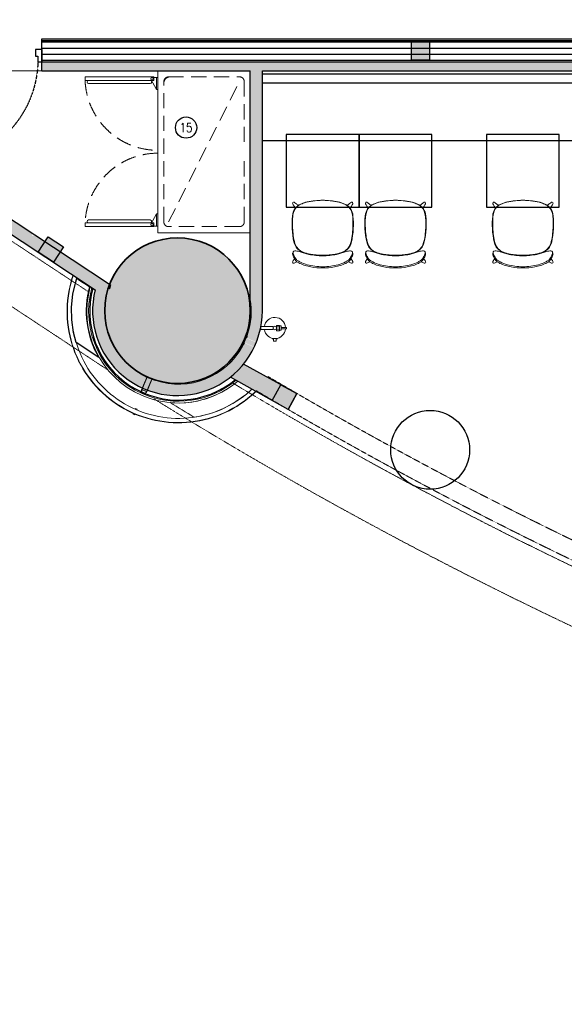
# Model space of a CAD drawing. Header units: inches. Extents: x 1703 to 137267, y -37098 to 14102.
# Tile 80 of 139: x 87256 to 91745, y -36366 to -28252. Entities that reach past the tile are written whole.
import ezdxf
from ezdxf.enums import TextEntityAlignment as Align

# ---------------------------------------------------------------- set-up
doc = ezdxf.new("R2010")
doc.units = ezdxf.units.IN
doc.header["$MEASUREMENT"] = 0
for name, pattern in [('DASHED2', [0.375, 0.25, -0.125]), ('HIDDEN', [0.375, 0.25, -0.125]), ('LEVEL-F-OVERALL LAYOUT$0$HIDDEN', [0.375, 0.25, -0.125]), ('LEVEL-F-OVERALL LAYOUT$0$Hidden 2mm', [3, 2, -1])]:
    doc.linetypes.add(name, pattern=pattern)
for name, color, linetype, lineweight in [('1-HATCH', 8, 'Continuous', 0), ('EQ', 252, 'Continuous', 25), ('LEVEL-F-OVERALL LAYOUT$0$A-DETL', 251, 'Continuous', 15), ('LEVEL-F-OVERALL LAYOUT$0$A-EQPM', 251, 'Continuous', 5), ('LEVEL-F-OVERALL LAYOUT$0$A-WALL', 251, 'Continuous', 13), ('LEVEL-F-OVERALL LAYOUT$0$A-WALL-FULL-EXTR', 251, 'Continuous', 35), ('LEVEL-F-OVERALL LAYOUT$0$C-COLS', 251, 'Continuous', 13), ('LEVEL-F-OVERALL LAYOUT$0$I-FLOR-OVHD', 251, 'LEVEL-F-OVERALL LAYOUT$0$HIDDEN', 18), ('Naren-furn', 1, 'Continuous', 30), ('PLUMBING', 4, 'Continuous', 40)]:
    doc.layers.add(name, color=color, linetype=linetype, lineweight=lineweight)
for name, color, linetype in [('elevation line', 1, 'Continuous'), ('EQUIPMENT', 1, 'Continuous'), ('LEVEL-F-OVERALL LAYOUT$0$NEW PILASTERS', 251, 'Continuous'), ('LEVEL-F-OVERALL LAYOUT$0$S-Section-Steel', 251, 'Continuous'), ('LV_CARPENTRY', 1, 'Continuous'), ('T-Tags', 140, 'Continuous')]:
    doc.layers.add(name, color=color, linetype=linetype)
doc.layers.add('GCEA-F-FIRE EXT 4.5KG CO2 TYPE', color=1, linetype='Continuous', lineweight=0, true_color=0xff0000)
doc.styles.add('SSP_Note', font='romans.shx', dxfattribs={"width": 0.8})

# ---------------------------------------------------------------- blocks, each defined once
blk = doc.blocks.new('LEVEL-F-OVERALL LAYOUT$0$SHS150x5')
at = {"layer": 'LEVEL-F-OVERALL LAYOUT$0$S-Section-Steel'}
h = blk.add_hatch(color=256, dxfattribs=at)
h.dxf.hatch_style = 1
h.paths.add_polyline_path([(322740.3, -171646.3), (322890.3, -171646.3), (322890.3, -171796.3), (322740.3, -171796.3)])
blk.add_lwpolyline([(322740.3, -171646.3), (322890.3, -171646.3), (322890.3, -171796.3), (322740.3, -171796.3)], close=True, dxfattribs=at)
blk = doc.blocks.new('LEVEL-F-OVERALL LAYOUT$0$150x150')
blk.add_blockref('LEVEL-F-OVERALL LAYOUT$0$SHS150x5', (-322815.3, 171721.3))
blk = doc.blocks.new('700-Door1-flat-1')
at = {"color": 8, "linetype": 'HIDDEN', "ltscale": 7}
blk.add_arc((76, -9.2), 859.5, 271.35865, 355.93922, dxfattribs=at)
at = {"layer": 'LV_CARPENTRY'}
for p, q in [((-3.6, 0), (96.4, 0)), ((-3.6, -900), (96.4, -900))]:
    blk.add_line(p, q, dxfattribs=at)
for points in [[(-3.6, 0), (-3.6, 0), (-3.6, 0), (-3.6, 0), (-3.6, -51.4), (49.5, -51.4), (49.5, -31.5), (96.4, -31.5), (96.4, 0), (96.4, 0), (96.4, 0), (96.4, 0)], [(-3.6, -900), (-3.6, -900), (-3.6, -900), (-3.6, -900), (-3.6, -848.6), (49.5, -848.6), (49.5, -868.5), (96.4, -868.5), (96.4, -900), (96.4, -900), (96.4, -900), (96.4, -900)]]:
    blk.add_lwpolyline(points, dxfattribs=at)
blk.add_lwpolyline([(96.4, -31.5), (933.4, -31.5), (933.4, -70.1), (96.4, -70.1)], close=True, dxfattribs=at)
blk = doc.blocks.new('Myranda Side Chair_Top')
at = {"layer": 'Naren-furn', "lineweight": 5}
for points in [[(0, 558.1, 0.045324), (-126.9, 545.3, 0.059313), (-182.6, 526.6, 0.121008), (-229.9, 488.2, 0.115126), (-249.4, 430.5, 0.079025), (-237.1, 214.8, 0.212442), (-185.7, 140.1, 0.089235), (-116, 115.7, 0.044325), (0, 105)], [(0, 557.7, 0.032743), (-82.3, 551.7, 0.043693), (-150.6, 536.9, 0.045866), (-190.1, 520, 0.229093), (-242.9, 447.1, 0.039863), (-249, 396, 0.038377), (-243.1, 267.4, 0.049384), (-228.7, 202, 0.242972), (-160.7, 130.2, 0.059169), (-107.1, 114.6, 0.045231), (0, 105.2)], [(-202.7, 514.8, 0.033112), (-222.1, 532.2, 0.052622), (-236.4, 541.2, 0.632589), (-247.5, 529.8, 0.050487), (-236.6, 510.3, 0.033042), (-225.3, 494.2)], [(0, 558.1, -0.045324), (126.9, 545.3, -0.059313), (182.5, 526.6, -0.121008), (229.8, 488.2, -0.115126), (249.4, 430.5, -0.079025), (237, 214.8, -0.212442), (185.6, 140.1, -0.089235), (115.9, 115.7, -0.044325), (0, 105)], [(0, 557.7, -0.032743), (82.3, 551.7, -0.043693), (150.5, 536.9, -0.045866), (190, 520, -0.229093), (242.8, 447.1, -0.039863), (249, 396, -0.038377), (243.1, 267.4, -0.049384), (228.7, 202, -0.242972), (160.7, 130.2, -0.059169), (107.1, 114.6, -0.045231), (0, 105.2)], [(202.7, 514.8, -0.033112), (222, 532.2, -0.052622), (236.4, 541.2, -0.632589), (247.5, 529.8, -0.050487), (236.6, 510.3, -0.033042), (225.2, 494.2)], [(0, 0, -0.043773), (-97, 8.6, -0.064178), (-189.8, 38.2, -0.056143), (-212.1, 52, -0.093502), (-231.9, 75.7, -0.06002), (-247.2, 109.3, -0.125182), (-247.8, 119, -0.112237), (-244.9, 123.5)], [(0, 100.6, -0.051647), (-114.3, 112.3, -0.029647), (-186.3, 132, 0.052771), (-221.5, 140.9, 0.130984), (-238.5, 138.9, 0.31033), (-244.9, 123, 0.060514), (-239.2, 106.3, 0.031259), (-225.5, 81.1, 0.079584), (-207.1, 61.4, 0.040413), (-188.1, 49.6, 0.052825), (-127.2, 27, 0.03424), (-66.3, 14.9, 0.033941), (0, 10.6)], [(-186.3, 132, -0.104561), (-183.6, 134, -0.190045), (-176.9, 134.2, -0.018892), (-166.8, 130, -0.006434), (-156.7, 125.6, -0.155372), (-153.5, 121.9)], [(0, 100.6, 0.051647), (114.3, 112.3, 0.029647), (186.2, 132, -0.052771), (221.4, 140.9, -0.130984), (238.4, 138.9, -0.31033), (244.8, 123, -0.060514), (239.1, 106.3, -0.031259), (225.4, 81.1, -0.079584), (207.1, 61.4, -0.040413), (188.1, 49.6, -0.052825), (127.1, 27, -0.03424), (66.3, 14.9, -0.033941), (0, 10.6)], [(0, 0, 0.043773), (97, 8.6, 0.064178), (189.8, 38.2, 0.056143), (212, 52, 0.093502), (231.9, 75.7, 0.06002), (247.2, 109.3, 0.125182), (247.7, 119, 0.112237), (244.9, 123.5)], [(186.2, 132, 0.104561), (183.6, 134, 0.190045), (176.9, 134.2, 0.018892), (166.8, 130, 0.006434), (156.7, 125.6, 0.155372), (153.4, 121.9)], [(-212.1, 52, -0.031425), (-223.8, 44.2, -0.060055), (-236.6, 39.4, -0.636361), (-247.3, 54.7, -0.017039), (-238.8, 67.5), (-231.9, 75.7)], [(212, 52, 0.031425), (223.7, 44.2, 0.060055), (236.5, 39.4, 0.636361), (247.3, 54.7, 0.017039), (238.7, 67.5), (231.9, 75.7)]]:
    blk.add_lwpolyline(points, format="xyb", dxfattribs=at)
blk = doc.blocks.new('*U26')
at = {"layer": 'T-Tags'}
blk.add_circle((0, 0), 2.5, dxfattribs=at)
at = {"layer": 'T-Tags', "style": 'SSP_Note', "width": 0.8}
blk.add_attdef('No.', text='', height=1.8, dxfattribs=at).set_placement((0, 0), align=Align.MIDDLE_CENTER)
blk = doc.blocks.new('A$Cbd858f35')
at = {"layer": 'EQ', "lineweight": 5}
for p, q in [((50, 1361.5), (50, 794.6)), ((50, 1361.5), (80, 1361.5)), ((50, 1361.5), (50, 794.6)), ((80, 1361.5), (80, 794.6)), ((80, 1361.5), (80, 794.6)), ((105, 824.6), (105, 1332.2)), ((105, 824.6), (105, 1332.2)), ((1229, 824.6), (1229, 1332.2)), ((1229, 824.6), (1229, 1332.2)), ((1254, 1361.5), (1254, 794.6)), ((1284, 1361.5), (1254, 1361.5)), ((1254, 1361.5), (1254, 794.6)), ((1284, 1361.5), (1284, 794.6)), ((1284, 1361.5), (1284, 794.6)), ((155, 771.6), (69.8, 818.3)), ((1179, 771.6), (1264.2, 818.3)), ((50, 794.6), (80, 794.6)), ((55, 809.6), (55, 762)), ((155, 771.6), (55, 771.6)), ((155, 771.6), (155, 762)), ((1179, 771.6), (1279, 771.6)), ((1179, 771.6), (1179, 762)), ((1284, 794.6), (1254, 794.6)), ((1279, 809.6), (1279, 762))]:
    blk.add_line(p, q, dxfattribs=at)
at = {"layer": 'EQ', "linetype": 'DASHED2', "lineweight": 5, "ltscale": 500}
blk.add_line((88, 674), (1246, 88), dxfattribs=at)
at = {"layer": 'EQ', "lineweight": 5}
blk.add_lwpolyline([(1334, 0), (0, 0), (0, 762), (1334, 762)], close=True, dxfattribs=at)
at = {"layer": 'EQ', "linetype": 'DASHED2', "lineweight": 5, "ltscale": 500}
blk.add_lwpolyline([(588.7, 50), (88, 50, -0.414214), (50, 88), (50, 674, -0.414214), (88, 712), (1246, 712, -0.414214), (1284, 674), (1284, 88, -0.414214), (1246, 50), (748.7, 50)], format="xyb", dxfattribs=at)
at = {"layer": 'EQ', "lineweight": 5}
for centre in [(65, 809.6), (1269, 809.6)]:
    blk.add_circle(centre, 10, dxfattribs=at)
at = {"layer": 'EQ', "linetype": 'DASHED2', "lineweight": 5, "ltscale": 500}
for centre, radius, start, end in [((55, 762), 600, 0, 87.61198), ((55, 762), 600, 0, 87.61198), ((1279, 762), 600, 92.38802, 180), ((1279, 762), 600, 92.38802, 180), ((1234, 662), 50, 0, 90)]:
    blk.add_arc(centre, radius, start, end, dxfattribs=at)
at = {"layer": 'EQ', "lineweight": 5}
for centre, start, end in [((92.5, 1332.2), 0, 180), ((1241.5, 1332.2), 0, 180), ((92.5, 824.6), 180, 0), ((1241.5, 824.6), 180, 0)]:
    blk.add_arc(centre, 12.5, start, end, dxfattribs=at)
blk = doc.blocks.new('A$C13CA0A9B')
at = {"layer": 'GCEA-F-FIRE EXT 4.5KG CO2 TYPE', "linetype": 'Continuous', "lineweight": 0, "ltscale": 250}
for p, q in [((-12.7, 114.9), (12.7, 114.9)), ((-12.7, 14.8), (-12.7, 114.9)), ((12.7, 114.9), (12.7, 14.8)), ((-88.2, 11.2), (-108.3, 11.2)), ((-108.3, 11.2), (-108.3, -11.2)), ((-88.2, 11.2), (-108.3, 11.2)), ((-108.3, 11.2), (-108.3, -11.2)), ((-88.2, 22.3), (-88.2, 11.2)), ((12.7, 14.8), (-12.7, 14.8)), ((-108.3, -11.2), (-88.2, -11.2)), ((-88.2, -11.2), (-108.3, -11.2)), ((-88.2, -11.2), (-88.2, -22.3)), ((-21.9, -14.8), (21.9, -14.8)), ((-21.9, -38.7), (-21.9, -14.8)), ((21.9, -38.7), (-21.9, -38.7)), ((-17.6, -38.7), (17.6, -38.7)), ((-17.6, -51.4), (-17.6, -38.7)), ((17.6, -51.4), (-17.6, -51.4)), ((-9.2, -38.7), (-9.2, -14.8)), ((-5.6, -51.4), (5.6, -51.4)), ((-5.6, -95.1), (-5.6, -51.4)), ((5.6, -51.4), (5.6, -95.1)), ((9.2, -38.7), (9.2, -14.8)), ((17.6, -38.7), (17.6, -51.4)), ((21.9, -14.8), (21.9, -38.7)), ((5.6, -95.1), (-5.6, -95.1))]:
    blk.add_line(p, q, dxfattribs=at)
at = {"layer": 'GCEA-F-FIRE EXT 4.5KG CO2 TYPE', "linetype": 'Continuous'}
for p, q in [((64.2, 59.5, 0), (59.5, 64.2, 0)), ((12.4, -14.8, 0), (9.2, -11.6, 0)), ((6.1, -87.4, 0), (5.6, -87, 0))]:
    blk.add_line(p, q, dxfattribs=at)
at = {"layer": 'GCEA-F-FIRE EXT 4.5KG CO2 TYPE', "linetype": 'Continuous', "lineweight": 0, "ltscale": 250}
blk.add_circle((0, 0), 14.8, dxfattribs=at)
for start, end in [(98.33622, 266.30554), (273.69446, 81.66378)]:
    blk.add_arc((0, 0), 87.6, start, end, dxfattribs=at)

msp = doc.modelspace()

# ---------------------------------------------------------------- hatches: boundary and pattern name
at = {"layer": 'EQUIPMENT'}
h = msp.add_hatch(color=253, dxfattribs=at)
h.dxf.hatch_style = 1
h.paths.add_polyline_path([(86537.6, -28598.1), (85210.6, -28598.1), (85150.7, -28558.6), (85095.7, -28642.1), (87409, -30167.4), (87464, -30083.9), (87385.1, -30031.9), (87356.5, -30031.9), (87356.5, -30013), (86537.6, -29473.1)])
h.paths.add_polyline_path([(86438.5, -28673.1), (86437.6, -28673.7), (86437.6, -29407.1), (85324.3, -28673.1)], flags=16)
h.paths.add_polyline_path([(89256.5, -28673.1), (93550.7, -28673.1), (93550.7, -28935.6), (93957, -28935.6), (93957, -28810.6), (96107, -28810.6), (96107, -28935.6), (96513.2, -28935.6), (96513.2, -28598.1), (87437.6, -28598.1), (87437.6, -28673.1), (89156.5, -28673.1), (89156.5, -30557.5, -0.121461), (89134.4, -30843.9, -0.003202), (89132, -30851.2), (89127.2, -30874.4), (89206.8, -30908.9, 0.09501), (89256.5, -30649.9)])
h.paths.add_polyline_path([(87589.2, -30166.5), (87534.2, -30250), (87878.2, -30476.8, 0.363199), (88266.5, -31287), (88304.1, -31200.2), (88278.1, -31181.9), (88278.4, -31181.6, -0.279141), (87956.5, -30649.9, -0.091873), (87996.3, -30434.9)])
h.paths.add_polyline_path([(88344.8, -31214.5), (88366.2, -31218.9, -0.031), (88297.3, -31191), (88308, -31198.6), (88269.3, -31288.3, 0.014288), (88306.2, -31303.6)])
h.paths.add_polyline_path([(88993.1, -31197.1, -0.000786), (88902.1, -31140.4, -0.233154), (88377.8, -31222.7), (88377.4, -31224.9), (88346.4, -31218.4), (88309, -31304.7, 0.264635)])
h.paths.add_polyline_path([(89188.4, -30951), (89108.9, -30916.6), (89090.7, -30942.6), (89087.8, -30940.5), (89106.2, -30914.3, 0.009158), (89115.3, -30894.3, 0.009158), (89123.6, -30874), (89130.1, -30842.7), (89133.6, -30843.3), (89132, -30851.2, 0.003202), (89134.4, -30843.9, 0.121461), (89156.5, -30557.5), (89156.5, -30649.9, -0.243908), (88902.1, -31140.4, 0.000786), (88993.1, -31197.1, 0.11367)])
h.paths.add_polyline_path([(89122.9, -30875.8, -0.008345), (89115.3, -30894.3, -0.008345), (89107, -30912.5), (89189.7, -30948.3, 0.014288), (89205.7, -30911.6)])
h = msp.add_hatch(color=253, dxfattribs=at)
h.dxf.hatch_style = 1
h.paths.add_polyline_path([(89100.4, -31090.6, -0.054174), (88993.1, -31197.1), (89337.2, -31390.2), (89408.8, -31260)])
at = {"layer": 'LEVEL-F-OVERALL LAYOUT$0$C-COLS', "lineweight": 5}
msp.add_hatch(color=251, dxfattribs=at).paths.add_polyline_path([(88300.1, -31192.4), (88379.9, -31223.3), (88463.3, -31242.6), (88548.6, -31249.9), (88634, -31244.9), (88717.9, -31227.8), (88798.5, -31199), (88874.2, -31158.9), (88944.7, -31107.2), (89004.7, -31048.8), (89056.9, -30980.9), (89098.9, -30906.4), (89129.9, -30826.6), (89149.2, -30743.2), (89156.4, -30657.7), (89151.5, -30572.4), (89134.4, -30488.5), (89105.5, -30407.9), (89065.5, -30332.2), (89015.1, -30263), (88955.4, -30201.7), (88887.5, -30149.5), (88812.9, -30107.5), (88733.1, -30076.5), (88649.7, -30057.2), (88553.1, -30050.6), (88463.9, -30058), (88395.1, -30072), (88314.5, -30100.9), (88238.8, -30140.9), (88169.6, -30191.3), (88108.3, -30251.1), (88056.1, -30318.9), (88014.1, -30393.5), (87983.1, -30473.3), (87963.8, -30556.7), (87956.5, -30642), (87961.5, -30727.5), (87978.6, -30811.4), (88007.5, -30891.9), (88047.5, -30967.6), (88097.9, -31036.8), (88157.6, -31098.1), (88225.5, -31150.4)], flags=0)

# ---------------------------------------------------------------- linework, layer by layer
at = {"color": 1}
msp.add_lwpolyline([(87722.6, -30913.4), (87700.7, -30831), (87685.9, -30726), (87683.9, -30620), (87694.6, -30514.6), (87717.8, -30411.1), (87727.8, -30383.1, 0.000904), (87832, -30451.8, 0.202764), (87909.1, -31036.2)], format="xyb", close=True, dxfattribs=at)
at = {"layer": '1-HATCH'}
msp.add_line((86537.6, -28673.1), (87437.6, -28673.1), dxfattribs=at)
at = {"layer": 'elevation line', "ltscale": 0.25}
for p, q in [((89256.5, -28698.1), (93550.7, -28698.1)), ((89256.5, -28773.1), (93550.7, -28773.1)), ((89256.5, -29248.1), (93550.7, -29248.1))]:
    msp.add_line(p, q, dxfattribs=at)
at = {"layer": 'EQUIPMENT'}
msp.add_line((89468, -31463.6), (89540.2, -31332.2), dxfattribs=at)
at = {"layer": 'LEVEL-F-OVERALL LAYOUT$0$A-DETL', "linetype": 'LEVEL-F-OVERALL LAYOUT$0$Hidden 2mm', "lineweight": 15}
for p, q in [((96513.2, -28435.6), (87437.6, -28435.6)), ((87437.6, -28585.6), (95286.9, -28585.6))]:
    msp.add_line(p, q, dxfattribs=at)
at = {"layer": 'LEVEL-F-OVERALL LAYOUT$0$A-DETL'}
msp.add_arc((88556.5, -30649.9), 925, 323.49337, 323.98725, dxfattribs=at)
at = {"layer": 'LEVEL-F-OVERALL LAYOUT$0$A-DETL', "linetype": 'LEVEL-F-OVERALL LAYOUT$0$Hidden 2mm', "lineweight": 15}
for radius, start, end in [(33871.8, 239.34358, 257.16427), (34021.8, 239.29868, 254.96625)]:
    msp.add_arc((106575.6, -2055.9), radius, start, end, dxfattribs=at)
at = {"layer": 'LEVEL-F-OVERALL LAYOUT$0$A-EQPM', "color": 9}
for p, q in [((87995.6, -30468.7), (88002.1, -30437.7)), ((87999.1, -30469.3), (87995.6, -30468.7)), ((88006, -30436.1), (87999.1, -30469.3))]:
    msp.add_line(p, q, dxfattribs=at)
at = {"layer": 'LEVEL-F-OVERALL LAYOUT$0$A-EQPM', "color": 1, "lineweight": 5}
for p, q in [((89107.3, -30912.7), (89087.8, -30940.5)), ((89130.1, -30842.7), (89123.2, -30875.9)), ((89127.2, -30874.4), (89133.6, -30843.3)), ((89133.6, -30843.3), (89130.1, -30842.7)), ((89087.8, -30940.5), (89090.7, -30942.6)), ((89090.7, -30942.6), (89108.9, -30916.6)), ((88258, -31306.8), (88304.1, -31200.2)), ((88308, -31198.6), (88260.7, -31308)), ((88278.1, -31181.9), (88280.2, -31179.1)), ((88304.1, -31200.2), (88278.1, -31181.9)), ((88280.2, -31179.1), (88308, -31198.6)), ((88297.4, -31323.9), (88344.8, -31214.5)), ((88346.4, -31218.4), (88300.2, -31325.1)), ((88344.8, -31214.5), (88378, -31221.4)), ((88377.4, -31224.9), (88346.4, -31218.4)), ((88378, -31221.4), (88377.4, -31224.9)), ((88256.5, -31317.8), (88264.2, -31299.9)), ((88260.7, -31308), (88258, -31306.8)), ((88265.3, -31302.5), (88258.9, -31317.2)), ((88258.9, -31317.2), (88291.9, -31331.5)), ((88264.2, -31299.9), (88300.9, -31315.8)), ((88285, -31330.7), (88264.2, -31321.7)), ((88298.3, -31316.8), (88265.3, -31302.5)), ((88291.9, -31331.5), (88298.3, -31316.8)), ((88300.9, -31315.8), (88293.2, -31333.6)), ((88268.7, -31323.6), (88285, -31330.7)), ((88300.2, -31325.1), (88297.4, -31323.9)), ((88207.8, -31461.8), (88210.6, -31455.1)), ((88224.4, -31461.1), (88210.6, -31455.1)), ((88224.4, -31461.1), (88221.6, -31467.6)), ((88190, -31502.9), (88193.1, -31495.7)), ((88190, -31502.9), (88203.8, -31508.8)), ((88206.9, -31501.6), (88203.8, -31508.8))]:
    msp.add_line(p, q, dxfattribs=at)
at = {"layer": 'LEVEL-F-OVERALL LAYOUT$0$A-EQPM', "color": 1, "lineweight": 5, "flags": 128}
for points in [[(87696.3, -30356.9), (87686.9, -30385.3), (87676.8, -30420.6), (87668.1, -30456.3), (87660.8, -30492.3), (87655, -30528.6), (87650.6, -30565), (87647.7, -30601.7), (87646.3, -30638.4), (87646.3, -30675.1), (87647.8, -30711.8), (87650.8, -30748.4), (87655.2, -30784.9), (87661.1, -30821.2), (87668.4, -30857.2), (87677.2, -30892.8), (87687.4, -30928.1), (87699, -30963), (87711.9, -30997.4), (87726.3, -31031.2), (87741.9, -31064.4), (87758.9, -31097), (87777.2, -31128.9), (87796.7, -31160), (87817.5, -31190.3), (87839.5, -31219.7), (87862.6, -31248.3), (87886.8, -31275.9), (87912.2, -31302.5), (87938.5, -31328.1), (87965.9, -31352.6), (87994.3, -31376), (88023.5, -31398.2), (88053.6, -31419.2), (88084.5, -31439.1), (88116.2, -31457.6), (88148.7, -31474.9), (88181.7, -31490.9), (88199.9, -31499)], [(87698.5, -30358.3), (87689.3, -30386), (87679.2, -30421.2), (87670.6, -30456.8), (87663.3, -30492.7), (87657.5, -30528.9), (87653.1, -30565.3), (87650.2, -30601.8), (87648.8, -30638.4), (87648.8, -30675.1), (87650.3, -30711.7), (87653.3, -30748.2), (87657.7, -30784.6), (87663.6, -30820.7), (87670.9, -30856.6), (87679.6, -30892.2), (87689.8, -30927.4), (87701.3, -30962.2), (87714.2, -30996.5), (87728.5, -31030.2), (87744.2, -31063.3), (87761.1, -31095.8), (87779.3, -31127.6), (87798.8, -31158.6), (87819.5, -31188.8), (87841.4, -31218.2), (87864.5, -31246.7), (87888.7, -31274.2), (87914, -31300.7), (87940.3, -31326.2), (87967.6, -31350.7), (87995.8, -31374), (88025, -31396.2), (88055, -31417.2), (88085.9, -31436.9), (88117.5, -31455.4), (88149.8, -31472.7), (88182.8, -31488.6), (88200.8, -31496.7)], [(88214.5, -31465), (88182.5, -31450.4), (88151, -31434.4), (88120.2, -31417.3), (88090.1, -31398.9), (88060.8, -31379.3), (88032.3, -31358.6), (88004.6, -31336.8), (87977.8, -31313.8), (87952, -31289.8), (87927.1, -31264.8), (87903.3, -31238.8), (87880.5, -31211.9), (87858.8, -31184.1), (87838.3, -31155.5), (87818.9, -31126), (87800.7, -31095.8), (87783.7, -31064.9), (87768, -31033.4), (87753.5, -31001.2), (87740.4, -30968.5), (87728.5, -30935.3), (87718, -30901.6), (87708.9, -30867.6), (87701.1, -30833.2), (87694.7, -30798.5), (87689.7, -30763.6), (87686.1, -30728.6), (87683.9, -30693.4), (87683.1, -30658.1), (87683.8, -30622.9), (87685.8, -30587.7), (87689.2, -30552.6), (87694.1, -30517.7), (87700.3, -30482.9), (87707.9, -30448.5), (87716.9, -30414.4), (87727.2, -30380.7), (87728.2, -30377.9)], [(88199.9, -31499), (88233.9, -31512.9), (88268.4, -31525.4), (88303.4, -31536.6), (88338.8, -31546.3), (88374.6, -31554.6), (88410.7, -31561.5), (88447, -31566.9), (88483.5, -31570.9), (88520.2, -31573.4), (88556.9, -31574.5), (88593.6, -31574.1), (88630.3, -31572.2), (88666.9, -31568.8), (88703.3, -31564), (88739.5, -31557.7), (88775.5, -31550), (88811, -31540.8), (88846.2, -31530.3), (88881, -31518.3), (88915.2, -31505), (88948.9, -31490.3), (88981.9, -31474.3), (89014.3, -31456.9), (89046, -31438.3), (89076.9, -31418.4), (89106.9, -31397.3), (89136.2, -31375), (89164.5, -31351.6), (89191.8, -31327.1), (89203.8, -31315.4)], [(88200.8, -31496.7), (88234.8, -31510.5), (88269.2, -31523.1), (88304.1, -31534.2), (88339.4, -31543.9), (88375.1, -31552.2), (88411.1, -31559.1), (88447.3, -31564.5), (88483.8, -31568.4), (88520.3, -31570.9), (88556.9, -31572), (88593.6, -31571.6), (88630.2, -31569.7), (88666.6, -31566.3), (88703, -31561.5), (88739.1, -31555.2), (88774.9, -31547.6), (88810.4, -31538.4), (88845.5, -31527.9), (88880.1, -31516), (88914.2, -31502.7), (88947.8, -31488), (88980.8, -31472), (89013.1, -31454.7), (89044.7, -31436.2), (89075.5, -31416.3), (89105.5, -31395.3), (89134.6, -31373.1), (89162.8, -31349.7), (89190.1, -31325.2), (89201.5, -31314.1)], [(89170.1, -31296.5), (89154.6, -31311), (89127.9, -31334.1), (89100.3, -31356.1), (89071.9, -31376.9), (89042.7, -31396.6), (89012.7, -31415.2), (88982, -31432.5), (88950.6, -31448.5), (88918.6, -31463.3), (88886, -31476.8), (88852.9, -31489), (88819.4, -31499.9), (88785.4, -31509.4), (88751.1, -31517.6), (88716.5, -31524.3), (88681.7, -31529.7), (88646.7, -31533.7), (88611.5, -31536.3), (88576.3, -31537.4), (88541, -31537.2), (88505.8, -31535.5), (88470.7, -31532.5), (88435.7, -31528), (88400.9, -31522.2), (88366.4, -31514.9), (88332.2, -31506.3), (88298.4, -31496.3), (88265, -31485), (88232.1, -31472.4), (88214.5, -31465)], [(89206.1, -31309.7), (89206.1, -31309.7)], [(89208.3, -31311), (89208.3, -31311)]]:
    msp.add_lwpolyline(points, dxfattribs=at)
at = {"layer": 'LEVEL-F-OVERALL LAYOUT$0$A-EQPM', "color": 1, "lineweight": 5}
msp.add_lwpolyline([(89053.7, -31231.2, -0.200992), (88497.8, -31408, 0.001628), (88692.3, -31526.6), (88745.3, -31518.8), (88847.5, -31490.9), (88945.7, -31450.9), (89038.4, -31399.4), (89124.2, -31337.2), (89168.8, -31295.7)], format="xyb", dxfattribs=at)
for radius, start, end in [(755, 164.19883, 246.6), (740, 164.5676, 246.6), (755, 246.6, 310.3781), (740, 246.6, 309.94738)]:
    msp.add_arc((88564.6, -30656), radius, start, end, dxfattribs=at)
at = {"layer": 'LEVEL-F-OVERALL LAYOUT$0$A-EQPM', "color": 253, "lineweight": 5}
for start, end in [(341.74635, 9.4475), (331.91419, 336.6), (336.6, 341.28581), (251.7614, 331.45365), (237.74661, 241.4427), (247.9892, 250.48527)]:
    msp.add_arc((88564.6, -30656), 600, start, end, dxfattribs=at)
at = {"layer": 'LEVEL-F-OVERALL LAYOUT$0$A-WALL', "color": 3, "lineweight": 25}
for p, q in [((87437.6, -28673.1), (87437.6, -28410.6)), ((84934.5, -28535.8), (87878.2, -30476.8)), ((89156.5, -30649.9), (89156.5, -28673.1)), ((89256.5, -30649.9), (89256.5, -28673.1)), ((89256.5, -28673.1), (93550.7, -28673.1)), ((87996.3, -30434.9), (86537.6, -29473.1)), ((89540.3, -31332.2), (89100.4, -31090.6)), ((89468, -31463.6), (88993.1, -31197.1))]:
    msp.add_line(p, q, dxfattribs=at)
for points in [[(87437.6, -28410.6), (96513.2, -28410.6)], [(87437.6, -28673.1), (89156.5, -28673.1)]]:
    msp.add_lwpolyline(points, dxfattribs=at)
at = {"layer": 'LEVEL-F-OVERALL LAYOUT$0$A-WALL-FULL-EXTR', "color": 2, "lineweight": -2}
for points in [[(87437.6, -28423.1), (96513.2, -28423.1)], [(87437.6, -28435.6), (96513.2, -28435.6)], [(87437.6, -28485.6), (96513.2, -28485.6)], [(87437.6, -28535.6), (96513.3, -28535.6)], [(87437.6, -28585.6), (96513.3, -28585.6)], [(87437.6, -28598.1), (96513.3, -28598.1)]]:
    msp.add_lwpolyline(points, dxfattribs=at)
for centre, radius, start, end in [((88564.6, -30656), 731, 164.79652, 309.67985), ((88556.5, -30649.9), 700, 165.68444, 0)]:
    msp.add_arc(centre, radius, start, end, dxfattribs=at)
at = {"layer": 'LEVEL-F-OVERALL LAYOUT$0$C-COLS', "color": 3, "lineweight": 35}
msp.add_circle((88556.5, -30649.9), 600, dxfattribs=at)
at = {"layer": 'LEVEL-F-OVERALL LAYOUT$0$I-FLOR-OVHD', "ltscale": 0.25}
for p, q in [((81286.3, -26184.1), (87820.4, -30492.6)), ((81286.3, -26723.2), (87986, -31140.8))]:
    msp.add_line(p, q, dxfattribs=at)
msp.add_lwpolyline([(102610.8, -36366.4, -0.019531), (99942, -35946.6, -0.089507), (88364.3, -31377.6)], format="xyb", dxfattribs=at)
msp.add_arc((106575.6, -2055.9), 34066.8, 238.96902, 252.04841, dxfattribs=at)
at = {"layer": 'Naren-furn'}
for points in [[(89453.6, -29798.1), (90053.6, -29798.1), (90053.6, -29198.1), (89453.6, -29198.1)], [(90053.6, -29798.1), (90653.6, -29798.1), (90653.6, -29198.1), (90053.6, -29198.1)], [(91103.6, -29798.1), (91703.6, -29798.1), (91703.6, -29198.1), (91103.6, -29198.1)]]:
    msp.add_lwpolyline(points, close=True, dxfattribs=at)
msp.add_circle((90639.1, -31797.1), 325, dxfattribs=at)

# ---------------------------------------------------------------- block references
at = {"xscale": -1, "rotation": 89.99999891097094}
msp.add_blockref('700-Door1-flat-1', (86537.6, -28501.7), dxfattribs=at)
ref = msp.add_blockref('*U26', (88627.4, -29140.8), dxfattribs=dict(xscale=35, yscale=35, zscale=35))
ref.add_attrib('No.', '15', dxfattribs={"layer": 'T-Tags', "height": 75, "style": 'SSP_Note', "width": 0.8}).set_placement((88627.4, -29140.8), align=Align.MIDDLE_CENTER)
at = {"layer": 'GCEA-F-FIRE EXT 4.5KG CO2 TYPE', "rotation": 90}
msp.add_blockref('A$C13CA0A9B', (89359.1, -30792.9), dxfattribs=at)
at = {"layer": 'LEVEL-F-OVERALL LAYOUT$0$NEW PILASTERS'}
for p, rotation in [((90559, -28510.6), 0.04019583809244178), ((87512.9, -30146.1), 326.6184184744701), ((89438.4, -31361.8), 331.2140336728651)]:
    msp.add_blockref('LEVEL-F-OVERALL LAYOUT$0$150x150', p, dxfattribs=dict(at, rotation=rotation))
at = {"layer": 'Naren-furn'}
for p in [(89753.6, -30298.1), (90353.6, -30298.1), (91403.6, -30298.1)]:
    msp.add_blockref('Myranda Side Chair_Top', p, dxfattribs=at)
at = {"layer": 'PLUMBING', "ltscale": 5, "rotation": 90}
msp.add_blockref('A$Cbd858f35', (89156.5, -30007.1), dxfattribs=at)

doc.saveas('drawing.dxf')
